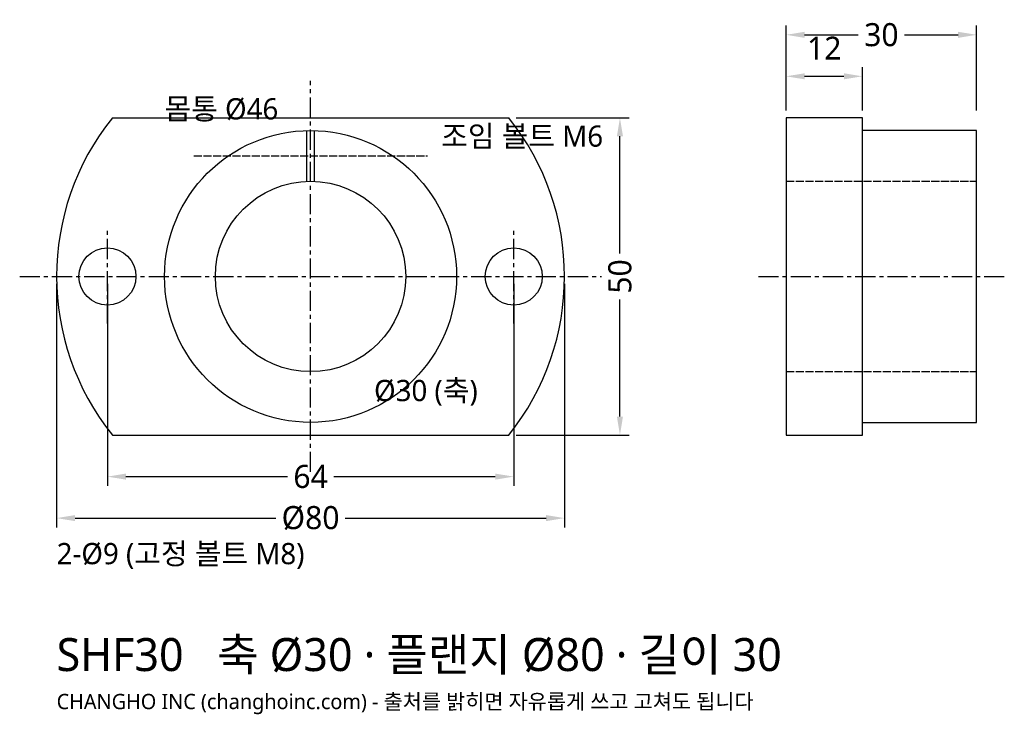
# Model space of a CAD drawing. Header units: millimetres. Extents: x -46 to 109, y -69 to 40.
import ezdxf

# ---------------------------------------------------------------- set-up
doc = ezdxf.new("R2010")
doc.units = ezdxf.units.MM
doc.linetypes.add('CENTER', pattern=[5.08, 3.175, -0.635, 0.635, -0.635])
doc.linetypes.add('DASHED', pattern=[1.524, 1.27, -0.254])
for name, color, linetype in [('문자', 7, 'CONTINUOUS'), ('숨은선', 3, 'DASHED'), ('외형선', 7, 'CONTINUOUS'), ('중심선', 1, 'CENTER'), ('치수', 4, 'CONTINUOUS')]:
    doc.layers.add(name, color=color, linetype=linetype)
doc.styles.add('CH_KOR', font='malgun.ttf')
doc.dimstyles.new('CH_DIM', dxfattribs={"dimtxt": 2.5, "dimasz": 2, "dimexe": 1, "dimexo": 0.8, "dimgap": 0.8, "dimtad": 1, "dimdec": 1, "dimdsep": 46, "dimtxsty": 'CH_KOR', "dimcen": 2.5, "dimclrd": 4, "dimclre": 4, "dimclrt": 4, "dimazin": 3, "dimtfac": 1, "dimtmove": 0, "dimatfit": 3})

# ---------------------------------------------------------------- blocks, each defined once
blk = doc.blocks.new('_CLOSEDFILLED')
at = {"color": 0, "linetype": 'BYBLOCK'}
blk.add_solid([(-1, 0.164), (0, 0), (-1, -0.164)], dxfattribs=at)
blk = doc.blocks.new('*D1')
at = {"color": 4}
for p, q in [((-40, -1.16), (-40, -39.55)), ((40, -1.16), (40, -39.55)), ((-37.09, -38.09), (-5.45, -38.09)), ((5.45, -38.09), (37.09, -38.09))]:
    blk.add_line(p, q, dxfattribs=at)
at = {"layer": 'Defpoints'}
for p in [(-40, 0), (40, 0), (-40, -38.09)]:
    blk.add_point(p, dxfattribs=at)
at = {"layer": '치수', "color": 4, "xscale": 2.909090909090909, "yscale": 2.909090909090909, "rotation": 180}
blk.add_blockref('_CLOSEDFILLED', (-40, -38.09), dxfattribs=at)
at = {"layer": '치수', "color": 4, "xscale": 2.909090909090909, "yscale": 2.909090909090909}
blk.add_blockref('_CLOSEDFILLED', (40, -38.09), dxfattribs=at)
at = {"layer": '치수', "color": 4, "insert": (0, -38.09), "char_height": 3.636, "attachment_point": 5, "style": 'CH_KOR'}
blk.add_mtext('Ø80', dxfattribs=at)
blk = doc.blocks.new('*D2')
at = {"color": 4}
for p, q in [((-32, -1.16), (-32, -33)), ((32, -1.16), (32, -33)), ((-29.09, -31.55), (-3.64, -31.55)), ((3.64, -31.55), (29.09, -31.55))]:
    blk.add_line(p, q, dxfattribs=at)
at = {"layer": 'Defpoints'}
for p in [(-32, 0), (32, 0), (-32, -31.55)]:
    blk.add_point(p, dxfattribs=at)
at = {"layer": '치수', "color": 4, "xscale": 2.909090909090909, "yscale": 2.909090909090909, "rotation": 180}
blk.add_blockref('_CLOSEDFILLED', (-32, -31.55), dxfattribs=at)
at = {"layer": '치수', "color": 4, "xscale": 2.909090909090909, "yscale": 2.909090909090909}
blk.add_blockref('_CLOSEDFILLED', (32, -31.55), dxfattribs=at)
at = {"layer": '치수', "color": 4, "insert": (0, -31.55), "char_height": 3.636, "attachment_point": 5, "style": 'CH_KOR'}
blk.add_mtext('64', dxfattribs=at)
blk = doc.blocks.new('*D3')
at = {"color": 4}
for p, q in [((32.39, 25), (50.18, 25)), ((48.73, 3.64), (48.73, 22.09)), ((48.73, -22.09), (48.73, -3.64)), ((32.39, -25), (50.18, -25))]:
    blk.add_line(p, q, dxfattribs=at)
at = {"layer": 'Defpoints'}
for p in [(31.22, 25), (31.22, -25), (48.73, -25)]:
    blk.add_point(p, dxfattribs=at)
at = {"layer": '치수', "color": 4, "xscale": 2.909090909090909, "yscale": 2.909090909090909}
for p, rotation in [((48.73, 25), 90), ((48.73, -25), 270)]:
    blk.add_blockref('_CLOSEDFILLED', p, dxfattribs=dict(at, rotation=rotation))
at = {"layer": '치수', "color": 4, "insert": (48.73, 0), "char_height": 3.636, "attachment_point": 5, "rotation": 90, "style": 'CH_KOR'}
blk.add_mtext('50', dxfattribs=at)
blk = doc.blocks.new('*D4')
at = {"color": 4}
for p, q in [((74.91, 26.16), (74.91, 39.55)), ((104.91, 26.16), (104.91, 39.55)), ((77.82, 38.09), (86.27, 38.09)), ((93.55, 38.09), (102, 38.09))]:
    blk.add_line(p, q, dxfattribs=at)
at = {"layer": 'Defpoints'}
for p in [(74.91, 38.09), (74.91, 25), (104.91, 25)]:
    blk.add_point(p, dxfattribs=at)
at = {"layer": '치수', "color": 4, "xscale": 2.909090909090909, "yscale": 2.909090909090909, "rotation": 180}
blk.add_blockref('_CLOSEDFILLED', (74.91, 38.09), dxfattribs=at)
at = {"layer": '치수', "color": 4, "xscale": 2.909090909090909, "yscale": 2.909090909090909}
blk.add_blockref('_CLOSEDFILLED', (104.91, 38.09), dxfattribs=at)
at = {"layer": '치수', "color": 4, "insert": (89.91, 38.09), "char_height": 3.636, "attachment_point": 5, "style": 'CH_KOR'}
blk.add_mtext('30', dxfattribs=at)
blk = doc.blocks.new('*D5')
at = {"color": 4}
for p, q in [((74.91, 26.16), (74.91, 33)), ((86.91, 26.16), (86.91, 33)), ((77.82, 31.55), (84, 31.55))]:
    blk.add_line(p, q, dxfattribs=at)
at = {"layer": 'Defpoints'}
for p in [(74.91, 31.55), (74.91, 25), (86.91, 25)]:
    blk.add_point(p, dxfattribs=at)
at = {"layer": '치수', "color": 4, "xscale": 2.909090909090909, "yscale": 2.909090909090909, "rotation": 180}
blk.add_blockref('_CLOSEDFILLED', (74.91, 31.55), dxfattribs=at)
at = {"layer": '치수', "color": 4, "xscale": 2.909090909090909, "yscale": 2.909090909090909}
blk.add_blockref('_CLOSEDFILLED', (86.91, 31.55), dxfattribs=at)
at = {"layer": '치수', "color": 4, "insert": (80.91, 35.98), "char_height": 3.636, "attachment_point": 5, "style": 'CH_KOR'}
blk.add_mtext('12', dxfattribs=at)

msp = doc.modelspace()

# ---------------------------------------------------------------- linework, layer by layer
at = {"layer": '숨은선'}
for p, q in [((-18.4, 19), (18.4, 19)), ((74.91, 15), (104.91, 15)), ((74.91, -15), (104.91, -15))]:
    msp.add_line(p, q, dxfattribs=at)
at = {"layer": '외형선'}
for p, q in [((-31.22, 25), (31.22, 25)), ((-0.6, 15), (-0.6, 23)), ((0.6, 15), (0.6, 23)), ((-31.22, -25), (31.22, -25))]:
    msp.add_line(p, q, dxfattribs=at)
msp.add_lwpolyline([(74.91, -25), (86.91, -25), (86.91, 25), (74.91, 25)], close=True, dxfattribs=at)
msp.add_lwpolyline([(86.91, -23), (104.91, -23), (104.91, 23), (86.91, 23)], dxfattribs=at)
for centre, radius in [((0, 0), 23), ((0, 0), 15), ((-32, 0), 4.5), ((32, 0), 4.5)]:
    msp.add_circle(centre, radius, dxfattribs=at)
for start, end in [(141.3178, 218.6822), (-38.6822, 38.6822)]:
    msp.add_arc((0, 0), 40, start, end, dxfattribs=at)
at = {"layer": '중심선'}
for p, q in [((0, -30.82), (0, 30.82)), ((-32, -7.41), (-32, 7.41)), ((32, -7.41), (32, 7.41)), ((-45.82, 0), (45.82, 0)), ((70.55, 0), (109.27, 0))]:
    msp.add_line(p, q, dxfattribs=at)

# ---------------------------------------------------------------- texts
at = {"layer": '문자', "style": 'CH_KOR'}
for s, height, p in [('몸통 Ø46', 3.345, (-23, 24.75)), ('조임 볼트 M6', 3.345, (20.58, 20.45)), ('Ø30 (축)', 3.345, (10, -19.65)), ('2-Ø9 (고정 볼트 M8)', 3.3455, (-40, -45.36)), ('SHF30   축 Ø30 · 플랜지 Ø80 · 길이 30', 5.2, (-40, -62.2)), ('CHANGHO INC (changhoinc.com) - 출처를 밝히면 자유롭게 쓰고 고쳐도 됩니다', 2.4, (-40, -68.2))]:
    msp.add_text(s, height=height, dxfattribs=at).set_placement(p)

# ---------------------------------------------------------------- dimensions: what is measured, and where the dimension line sits
at = {"layer": '치수'}
for base, p1, p2, picture, middle in [((74.91, 38.09), (74.91, 25), (104.91, 25), '*D4', (89.91, 38.09)), ((74.91, 31.55), (74.91, 25), (86.91, 25), '*D5', (80.91, 35.98)), ((-32, -31.55), (-32, 0), (32, 0), '*D2', (0, -31.55))]:
    dim = msp.add_linear_dim(base=base, p1=p1, p2=p2, dimstyle='CH_DIM', override={"dimscale": 1.454545}, dxfattribs=at)
    dim.commit()
    dim.dimension.update_dxf_attribs({"geometry": picture, "text_midpoint": middle})
dim = msp.add_linear_dim(base=(48.73, -25), p1=(31.22, -25), p2=(31.22, 25), angle=90, dimstyle='CH_DIM', override={"dimscale": 1.454545}, dxfattribs=at)
dim.commit()
dim.dimension.update_dxf_attribs({"geometry": '*D3', "text_midpoint": (48.73, 0)})
dim = msp.add_linear_dim(base=(-40, -38.09), p1=(-40, 0), p2=(40, 0), text='Ø80', dimstyle='CH_DIM', override={"dimscale": 1.454545}, dxfattribs=at)
dim.commit()
dim.dimension.update_dxf_attribs({"geometry": '*D1', "text_midpoint": (0, -38.09)})

doc.saveas('drawing.dxf')
